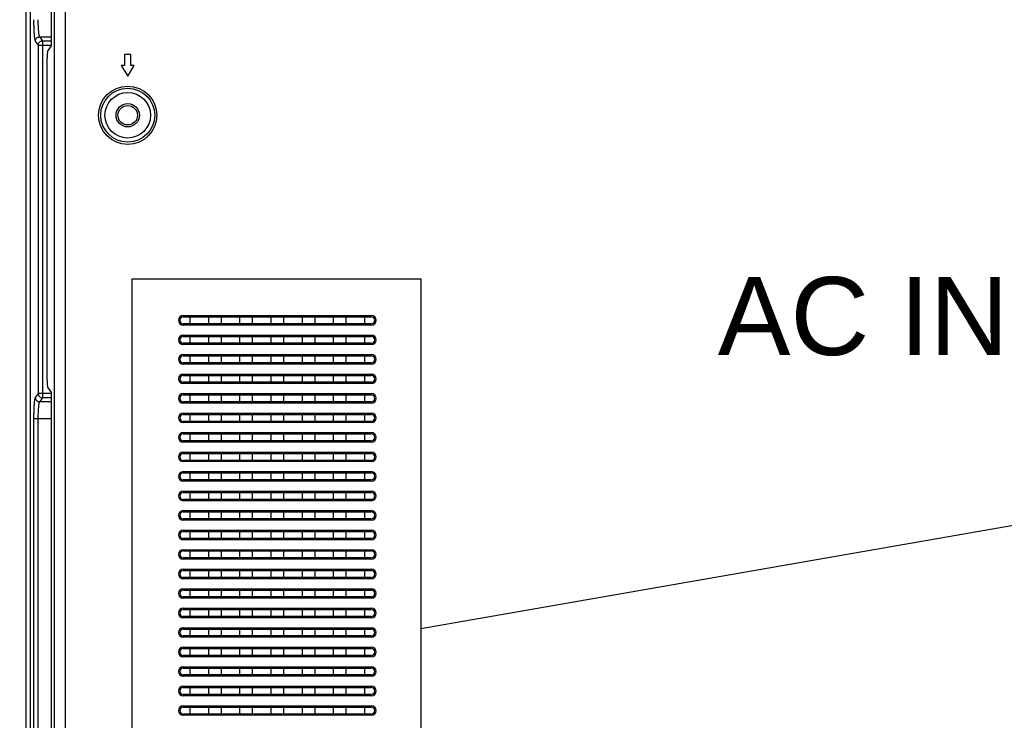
# Model space of a CAD drawing. Header units: millimetres. Extents: x -6054 to 364, y -1866 to 3094.
# Tile 67 of 256: x -4608 to -4381, y 248 to 409. Entities that reach past the tile are written whole.
import ezdxf

# ---------------------------------------------------------------- set-up
doc = ezdxf.new("R2010")
doc.units = ezdxf.units.MM
doc.header["$LTSCALE"] = 65.395
doc.header["$PDSIZE"] = 0.05
doc.layers.get('0').update_dxf_attribs({"linetype": 'CONTINUOUS'})
doc.layers.get('Defpoints').update_dxf_attribs({"linetype": 'CONTINUOUS'})
doc.layers.add('DIM', color=3, linetype='CONTINUOUS')
doc.styles.get("Standard").update_dxf_attribs({"font": 'arial.ttf'})
doc.dimstyles.new('ISO-25', dxfattribs={"dimtxt": 2.5, "dimasz": 2.5, "dimexe": 1.25, "dimexo": 0.625, "dimtad": 1, "dimtxsty": 'STANDARD', "dimcen": 2.5, "dimadec": 0, "dimazin": 0, "dimtfac": 1, "dimtmove": 0, "dimatfit": 3, "dimfxl": 1, "dimarcsym": 0})

# ---------------------------------------------------------------- blocks, each defined once
blk = doc.blocks.new('*D18')
at = {"layer": 'Defpoints', "color": 0}
for p in [(-3307.32, 492.15), (-4734.98, -14.55), (-4734.98, -196.07)]:
    blk.add_point(p, dxfattribs=at)
at = {"layer": 'DIM', "color": 3, "lineweight": -2}
for p, q in [((-3307.32, 491.52), (-3307.32, -197.32)), ((-4734.98, -15.18), (-4734.98, -197.32)), ((-3322.32, -196.07), (-4719.98, -196.07))]:
    blk.add_line(p, q, dxfattribs=at)
at = {"layer": 'DIM', "color": 3}
for points in [[(-4719.98, -193.57), (-4719.98, -198.57), (-4734.98, -196.07)], [(-3322.32, -198.57), (-3322.32, -193.57), (-3307.32, -196.07)]]:
    blk.add_solid(points, dxfattribs=at)
at = {"layer": 'DIM', "color": 2, "insert": (-4021.15, -178.26), "char_height": 20, "attachment_point": 5}
blk.add_mtext('1428  [56,207]', dxfattribs=at)
blk = doc.blocks.new('*D19')
at = {"layer": 'Defpoints', "color": 0}
for p in [(-3379.72, 594.65), (-4909.71, -20.96), (-4728.57, -20.96)]:
    blk.add_point(p, dxfattribs=at)
at = {"layer": 'DIM', "color": 3, "lineweight": -2}
for p, q in [((-3380.35, 594.65), (-4910.96, 594.65)), ((-4909.71, 579.65), (-4909.71, -5.96)), ((-4729.2, -20.96), (-4910.96, -20.96))]:
    blk.add_line(p, q, dxfattribs=at)
at = {"layer": 'DIM', "color": 3}
for points in [[(-4907.21, 579.65), (-4912.21, 579.65), (-4909.71, 594.65)], [(-4912.21, -5.96), (-4907.21, -5.96), (-4909.71, -20.96)]]:
    blk.add_solid(points, dxfattribs=at)
at = {"layer": 'DIM', "color": 2, "insert": (-4927.52, 286.84), "char_height": 20, "attachment_point": 5, "rotation": 90}
blk.add_mtext('616  [24,236]', dxfattribs=at)

msp = doc.modelspace()

# ---------------------------------------------------------------- linework, layer by layer
at = {"linetype": 'Continuous'}
for p, q in [((-4606.6, 170.65), (-4606.6, 782.08)), ((-4605.6, 170.65), (-4605.6, 462.15)), ((-4600.73, 403.15), (-4600.73, 456.39)), ((-4600.11, 456.39), (-4600.11, 171.6)), ((-4597.62, 456.39), (-4597.62, 171.6)), ((-4603.51, 405.22), (-4602.86, 404.31)), ((-4603.51, 405.22), (-4600.73, 405.22)), ((-4604.5, 404.22), (-4603.85, 403.31)), ((-4603.85, 403.31), (-4603.85, 322.98)), ((-4603.85, 403.31), (-4600.73, 403.31)), ((-4602.86, 404.31), (-4602.86, 321.99)), ((-4602.86, 404.31), (-4600.73, 404.31)), ((-4601.67, 401.84), (-4600.73, 403.15)), ((-4601.78, 325.95), (-4601.78, 400.35)), ((-4583.92, 401.15), (-4583.92, 398.65)), ((-4582.42, 401.15), (-4583.92, 401.15)), ((-4582.42, 398.65), (-4582.42, 401.15)), ((-4584.67, 398.65), (-4583.17, 396.15)), ((-4583.92, 398.65), (-4584.67, 398.65)), ((-4583.17, 396.15), (-4581.67, 398.65)), ((-4581.67, 398.65), (-4582.42, 398.65)), ((-4570.37, 340.95), (-4570.37, 340.65)), ((-4570.37, 340.95), (-4526.97, 340.95)), ((-4526.97, 340.95), (-4526.97, 340.65)), ((-4570.37, 340.65), (-4526.97, 340.65)), ((-4570.37, 338.75), (-4570.37, 339.05)), ((-4526.97, 339.05), (-4570.37, 339.05)), ((-4526.97, 338.75), (-4570.37, 338.75)), ((-4568.77, 339.05), (-4568.77, 340.65)), ((-4564.57, 340.65), (-4564.57, 339.05)), ((-4561.57, 339.05), (-4561.57, 340.65)), ((-4557.36, 340.65), (-4557.36, 339.05)), ((-4554.36, 339.05), (-4554.36, 340.65)), ((-4550.16, 340.65), (-4550.16, 339.05)), ((-4547.16, 339.05), (-4547.16, 340.65)), ((-4542.95, 340.65), (-4542.95, 339.05)), ((-4539.95, 339.05), (-4539.95, 340.65)), ((-4535.74, 340.65), (-4535.74, 339.05)), ((-4532.74, 339.05), (-4532.74, 340.65)), ((-4528.54, 340.65), (-4528.54, 339.05)), ((-4526.97, 338.75), (-4526.97, 339.05)), ((-4570.37, 336.45), (-4570.37, 336.15)), ((-4570.37, 336.45), (-4526.97, 336.45)), ((-4526.97, 336.45), (-4526.97, 336.15)), ((-4570.37, 336.15), (-4526.97, 336.15)), ((-4570.37, 334.25), (-4570.37, 334.55)), ((-4526.97, 334.55), (-4570.37, 334.55)), ((-4526.97, 334.25), (-4570.37, 334.25)), ((-4568.77, 334.55), (-4568.77, 336.15)), ((-4564.57, 336.15), (-4564.57, 334.55)), ((-4561.57, 334.55), (-4561.57, 336.15)), ((-4557.36, 336.15), (-4557.36, 334.55)), ((-4554.36, 334.55), (-4554.36, 336.15)), ((-4550.16, 336.15), (-4550.16, 334.55)), ((-4547.16, 334.55), (-4547.16, 336.15)), ((-4542.95, 336.15), (-4542.95, 334.55)), ((-4539.95, 334.55), (-4539.95, 336.15)), ((-4535.74, 336.15), (-4535.74, 334.55)), ((-4532.74, 334.55), (-4532.74, 336.15)), ((-4528.54, 336.15), (-4528.54, 334.55)), ((-4526.97, 334.25), (-4526.97, 334.55)), ((-4570.37, 331.95), (-4570.37, 331.65)), ((-4570.37, 331.95), (-4526.97, 331.95)), ((-4526.97, 331.95), (-4526.97, 331.65)), ((-4570.37, 331.65), (-4526.97, 331.65)), ((-4570.37, 329.75), (-4570.37, 330.05)), ((-4526.97, 330.05), (-4570.37, 330.05)), ((-4526.97, 329.75), (-4570.37, 329.75)), ((-4568.77, 330.05), (-4568.77, 331.65)), ((-4564.57, 331.65), (-4564.57, 330.05)), ((-4561.57, 330.05), (-4561.57, 331.65)), ((-4557.36, 331.65), (-4557.36, 330.05)), ((-4554.36, 330.05), (-4554.36, 331.65)), ((-4550.16, 331.65), (-4550.16, 330.05)), ((-4547.16, 330.05), (-4547.16, 331.65)), ((-4542.95, 331.65), (-4542.95, 330.05)), ((-4539.95, 330.05), (-4539.95, 331.65)), ((-4535.74, 331.65), (-4535.74, 330.05)), ((-4532.74, 330.05), (-4532.74, 331.65)), ((-4528.54, 331.65), (-4528.54, 330.05)), ((-4526.97, 329.75), (-4526.97, 330.05)), ((-4570.37, 327.45), (-4570.37, 327.15)), ((-4570.37, 327.45), (-4526.97, 327.45)), ((-4570.37, 327.15), (-4526.97, 327.15)), ((-4568.77, 325.55), (-4568.77, 327.15)), ((-4564.57, 327.15), (-4564.57, 325.55)), ((-4561.57, 325.55), (-4561.57, 327.15)), ((-4557.36, 327.15), (-4557.36, 325.55)), ((-4554.36, 325.55), (-4554.36, 327.15)), ((-4550.16, 327.15), (-4550.16, 325.55)), ((-4547.16, 325.55), (-4547.16, 327.15)), ((-4542.95, 327.15), (-4542.95, 325.55)), ((-4539.95, 325.55), (-4539.95, 327.15)), ((-4535.74, 327.15), (-4535.74, 325.55)), ((-4532.74, 325.55), (-4532.74, 327.15)), ((-4528.54, 327.15), (-4528.54, 325.55)), ((-4526.97, 327.45), (-4526.97, 327.15)), ((-4570.37, 325.25), (-4570.37, 325.55)), ((-4526.97, 325.55), (-4570.37, 325.55)), ((-4526.97, 325.25), (-4570.37, 325.25)), ((-4526.97, 325.25), (-4526.97, 325.55)), ((-4603.85, 322.98), (-4604.5, 322.07)), ((-4600.73, 322.98), (-4603.85, 322.98)), ((-4601.67, 324.46), (-4600.73, 323.15)), ((-4600.73, 198.15), (-4600.73, 323.15)), ((-4570.37, 322.95), (-4570.37, 322.65)), ((-4570.37, 322.95), (-4526.97, 322.95)), ((-4570.37, 322.65), (-4526.97, 322.65)), ((-4568.77, 321.05), (-4568.77, 322.65)), ((-4564.57, 322.65), (-4564.57, 321.05)), ((-4561.57, 321.05), (-4561.57, 322.65)), ((-4557.36, 322.65), (-4557.36, 321.05)), ((-4554.36, 321.05), (-4554.36, 322.65)), ((-4550.16, 322.65), (-4550.16, 321.05)), ((-4547.16, 321.05), (-4547.16, 322.65)), ((-4542.95, 322.65), (-4542.95, 321.05)), ((-4539.95, 321.05), (-4539.95, 322.65)), ((-4535.74, 322.65), (-4535.74, 321.05)), ((-4532.74, 321.05), (-4532.74, 322.65)), ((-4528.54, 322.65), (-4528.54, 321.05)), ((-4526.97, 322.95), (-4526.97, 322.65)), ((-4602.86, 321.99), (-4603.51, 321.08)), ((-4600.73, 321.08), (-4603.51, 321.08)), ((-4600.73, 321.99), (-4602.86, 321.99)), ((-4570.37, 320.75), (-4570.37, 321.05)), ((-4526.97, 321.05), (-4570.37, 321.05)), ((-4526.97, 320.75), (-4570.37, 320.75)), ((-4526.97, 320.75), (-4526.97, 321.05)), ((-4570.37, 318.45), (-4570.37, 318.15)), ((-4570.37, 318.45), (-4526.97, 318.45)), ((-4570.37, 318.15), (-4526.97, 318.15)), ((-4568.77, 316.55), (-4568.77, 318.15)), ((-4564.57, 318.15), (-4564.57, 316.55)), ((-4561.57, 316.55), (-4561.57, 318.15)), ((-4557.36, 318.15), (-4557.36, 316.55)), ((-4554.36, 316.55), (-4554.36, 318.15)), ((-4550.16, 318.15), (-4550.16, 316.55)), ((-4547.16, 316.55), (-4547.16, 318.15)), ((-4542.95, 318.15), (-4542.95, 316.55)), ((-4539.95, 316.55), (-4539.95, 318.15)), ((-4535.74, 318.15), (-4535.74, 316.55)), ((-4532.74, 316.55), (-4532.74, 318.15)), ((-4528.54, 318.15), (-4528.54, 316.55)), ((-4526.97, 318.45), (-4526.97, 318.15)), ((-4604.89, 317.11), (-4604.89, 204.19)), ((-4600.73, 317.11), (-4604.89, 317.11)), ((-4603.89, 317.11), (-4603.89, 204.19)), ((-4570.37, 316.25), (-4570.37, 316.55)), ((-4526.97, 316.55), (-4570.37, 316.55)), ((-4526.97, 316.25), (-4570.37, 316.25)), ((-4526.97, 316.25), (-4526.97, 316.55)), ((-4570.37, 313.95), (-4570.37, 313.65)), ((-4570.37, 313.95), (-4526.97, 313.95)), ((-4570.37, 313.65), (-4526.97, 313.65)), ((-4568.77, 312.05), (-4568.77, 313.65)), ((-4564.57, 313.65), (-4564.57, 312.05)), ((-4561.57, 312.05), (-4561.57, 313.65)), ((-4557.36, 313.65), (-4557.36, 312.05)), ((-4554.36, 312.05), (-4554.36, 313.65)), ((-4550.16, 313.65), (-4550.16, 312.05)), ((-4547.16, 312.05), (-4547.16, 313.65)), ((-4542.95, 313.65), (-4542.95, 312.05)), ((-4539.95, 312.05), (-4539.95, 313.65)), ((-4535.74, 313.65), (-4535.74, 312.05)), ((-4532.74, 312.05), (-4532.74, 313.65)), ((-4528.54, 313.65), (-4528.54, 312.05)), ((-4526.97, 313.95), (-4526.97, 313.65)), ((-4570.37, 311.75), (-4570.37, 312.05)), ((-4526.97, 312.05), (-4570.37, 312.05)), ((-4526.97, 311.75), (-4570.37, 311.75)), ((-4526.97, 311.75), (-4526.97, 312.05)), ((-4570.37, 309.45), (-4570.37, 309.15)), ((-4570.37, 309.45), (-4526.97, 309.45)), ((-4570.37, 309.15), (-4526.97, 309.15)), ((-4568.77, 307.55), (-4568.77, 309.15)), ((-4564.57, 309.15), (-4564.57, 307.55)), ((-4561.57, 307.55), (-4561.57, 309.15)), ((-4557.36, 309.15), (-4557.36, 307.55)), ((-4554.36, 307.55), (-4554.36, 309.15)), ((-4550.16, 309.15), (-4550.16, 307.55)), ((-4547.16, 307.55), (-4547.16, 309.15)), ((-4542.95, 309.15), (-4542.95, 307.55)), ((-4539.95, 307.55), (-4539.95, 309.15)), ((-4535.74, 309.15), (-4535.74, 307.55)), ((-4532.74, 307.55), (-4532.74, 309.15)), ((-4528.54, 309.15), (-4528.54, 307.55)), ((-4526.97, 309.45), (-4526.97, 309.15)), ((-4570.37, 307.25), (-4570.37, 307.55)), ((-4526.97, 307.55), (-4570.37, 307.55)), ((-4526.97, 307.25), (-4570.37, 307.25)), ((-4526.97, 307.25), (-4526.97, 307.55)), ((-4570.37, 304.95), (-4570.37, 304.65)), ((-4570.37, 304.95), (-4526.97, 304.95)), ((-4570.37, 304.65), (-4526.97, 304.65)), ((-4568.77, 303.05), (-4568.77, 304.65)), ((-4564.57, 304.65), (-4564.57, 303.05)), ((-4561.57, 303.05), (-4561.57, 304.65)), ((-4557.36, 304.65), (-4557.36, 303.05)), ((-4554.36, 303.05), (-4554.36, 304.65)), ((-4550.16, 304.65), (-4550.16, 303.05)), ((-4547.16, 303.05), (-4547.16, 304.65)), ((-4542.95, 304.65), (-4542.95, 303.05)), ((-4539.95, 303.05), (-4539.95, 304.65)), ((-4535.74, 304.65), (-4535.74, 303.05)), ((-4532.74, 303.05), (-4532.74, 304.65)), ((-4528.54, 304.65), (-4528.54, 303.05)), ((-4526.97, 304.95), (-4526.97, 304.65)), ((-4570.37, 302.75), (-4570.37, 303.05)), ((-4526.97, 303.05), (-4570.37, 303.05)), ((-4526.97, 302.75), (-4570.37, 302.75)), ((-4526.97, 302.75), (-4526.97, 303.05)), ((-4570.37, 300.45), (-4570.37, 300.15)), ((-4570.37, 300.45), (-4526.97, 300.45)), ((-4570.37, 300.15), (-4526.97, 300.15)), ((-4568.77, 298.55), (-4568.77, 300.15)), ((-4564.57, 300.15), (-4564.57, 298.55)), ((-4561.57, 298.55), (-4561.57, 300.15)), ((-4557.36, 300.15), (-4557.36, 298.55)), ((-4554.36, 298.55), (-4554.36, 300.15)), ((-4550.16, 300.15), (-4550.16, 298.55)), ((-4547.16, 298.55), (-4547.16, 300.15)), ((-4542.95, 300.15), (-4542.95, 298.55)), ((-4539.95, 298.55), (-4539.95, 300.15)), ((-4535.74, 300.15), (-4535.74, 298.55)), ((-4532.74, 298.55), (-4532.74, 300.15)), ((-4528.54, 300.15), (-4528.54, 298.55)), ((-4526.97, 300.45), (-4526.97, 300.15)), ((-4570.37, 298.25), (-4570.37, 298.55)), ((-4526.97, 298.55), (-4570.37, 298.55)), ((-4526.97, 298.25), (-4570.37, 298.25)), ((-4526.97, 298.25), (-4526.97, 298.55)), ((-4570.37, 295.95), (-4570.37, 295.65)), ((-4570.37, 295.95), (-4526.97, 295.95)), ((-4570.37, 295.65), (-4526.97, 295.65)), ((-4568.77, 294.05), (-4568.77, 295.65)), ((-4564.57, 295.65), (-4564.57, 294.05)), ((-4561.57, 294.05), (-4561.57, 295.65)), ((-4557.36, 295.65), (-4557.36, 294.05)), ((-4554.36, 294.05), (-4554.36, 295.65)), ((-4550.16, 295.65), (-4550.16, 294.05)), ((-4547.16, 294.05), (-4547.16, 295.65)), ((-4542.95, 295.65), (-4542.95, 294.05)), ((-4539.95, 294.05), (-4539.95, 295.65)), ((-4535.74, 295.65), (-4535.74, 294.05)), ((-4532.74, 294.05), (-4532.74, 295.65)), ((-4528.54, 295.65), (-4528.54, 294.05)), ((-4526.97, 295.95), (-4526.97, 295.65)), ((-4570.37, 293.75), (-4570.37, 294.05)), ((-4526.97, 294.05), (-4570.37, 294.05)), ((-4526.97, 293.75), (-4570.37, 293.75)), ((-4526.97, 293.75), (-4526.97, 294.05)), ((-4570.37, 291.45), (-4570.37, 291.15)), ((-4570.37, 291.45), (-4526.97, 291.45)), ((-4570.37, 291.15), (-4526.97, 291.15)), ((-4568.77, 289.55), (-4568.77, 291.15)), ((-4564.57, 291.15), (-4564.57, 289.55)), ((-4561.57, 289.55), (-4561.57, 291.15)), ((-4557.36, 291.15), (-4557.36, 289.55)), ((-4554.36, 289.55), (-4554.36, 291.15)), ((-4550.16, 291.15), (-4550.16, 289.55)), ((-4547.16, 289.55), (-4547.16, 291.15)), ((-4542.95, 291.15), (-4542.95, 289.55)), ((-4539.95, 289.55), (-4539.95, 291.15)), ((-4535.74, 291.15), (-4535.74, 289.55)), ((-4532.74, 289.55), (-4532.74, 291.15)), ((-4528.54, 291.15), (-4528.54, 289.55)), ((-4526.97, 291.45), (-4526.97, 291.15)), ((-4570.37, 289.25), (-4570.37, 289.55)), ((-4526.97, 289.55), (-4570.37, 289.55)), ((-4526.97, 289.25), (-4570.37, 289.25)), ((-4526.97, 289.25), (-4526.97, 289.55)), ((-4570.37, 286.95), (-4570.37, 286.65)), ((-4570.37, 286.95), (-4526.97, 286.95)), ((-4570.37, 286.65), (-4526.97, 286.65)), ((-4568.77, 285.05), (-4568.77, 286.65)), ((-4564.57, 286.65), (-4564.57, 285.05)), ((-4561.57, 285.05), (-4561.57, 286.65)), ((-4557.36, 286.65), (-4557.36, 285.05)), ((-4554.36, 285.05), (-4554.36, 286.65)), ((-4550.16, 286.65), (-4550.16, 285.05)), ((-4547.16, 285.05), (-4547.16, 286.65)), ((-4542.95, 286.65), (-4542.95, 285.05)), ((-4539.95, 285.05), (-4539.95, 286.65)), ((-4535.74, 286.65), (-4535.74, 285.05)), ((-4532.74, 285.05), (-4532.74, 286.65)), ((-4528.54, 286.65), (-4528.54, 285.05)), ((-4526.97, 286.95), (-4526.97, 286.65)), ((-4570.37, 284.75), (-4570.37, 285.05)), ((-4526.97, 285.05), (-4570.37, 285.05)), ((-4526.97, 284.75), (-4570.37, 284.75)), ((-4526.97, 284.75), (-4526.97, 285.05)), ((-4570.37, 282.45), (-4570.37, 282.15)), ((-4570.37, 282.45), (-4526.97, 282.45)), ((-4570.37, 282.15), (-4526.97, 282.15)), ((-4568.77, 280.55), (-4568.77, 282.15)), ((-4564.57, 282.15), (-4564.57, 280.55)), ((-4561.57, 280.55), (-4561.57, 282.15)), ((-4557.36, 282.15), (-4557.36, 280.55)), ((-4554.36, 280.55), (-4554.36, 282.15)), ((-4550.16, 282.15), (-4550.16, 280.55)), ((-4547.16, 280.55), (-4547.16, 282.15)), ((-4542.95, 282.15), (-4542.95, 280.55)), ((-4539.95, 280.55), (-4539.95, 282.15)), ((-4535.74, 282.15), (-4535.74, 280.55)), ((-4532.74, 280.55), (-4532.74, 282.15)), ((-4528.54, 282.15), (-4528.54, 280.55)), ((-4526.97, 282.45), (-4526.97, 282.15)), ((-4570.37, 280.25), (-4570.37, 280.55)), ((-4526.97, 280.55), (-4570.37, 280.55)), ((-4526.97, 280.25), (-4570.37, 280.25)), ((-4526.97, 280.25), (-4526.97, 280.55)), ((-4570.37, 277.95), (-4570.37, 277.65)), ((-4570.37, 277.95), (-4526.97, 277.95)), ((-4570.37, 277.65), (-4526.97, 277.65)), ((-4568.77, 276.05), (-4568.77, 277.65)), ((-4564.57, 277.65), (-4564.57, 276.05)), ((-4561.57, 276.05), (-4561.57, 277.65)), ((-4557.36, 277.65), (-4557.36, 276.05)), ((-4554.36, 276.05), (-4554.36, 277.65)), ((-4550.16, 277.65), (-4550.16, 276.05)), ((-4547.16, 276.05), (-4547.16, 277.65)), ((-4542.95, 277.65), (-4542.95, 276.05)), ((-4539.95, 276.05), (-4539.95, 277.65)), ((-4535.74, 277.65), (-4535.74, 276.05)), ((-4532.74, 276.05), (-4532.74, 277.65)), ((-4528.54, 277.65), (-4528.54, 276.05)), ((-4526.97, 277.95), (-4526.97, 277.65)), ((-4570.37, 275.75), (-4570.37, 276.05)), ((-4526.97, 276.05), (-4570.37, 276.05)), ((-4526.97, 275.75), (-4570.37, 275.75)), ((-4526.97, 275.75), (-4526.97, 276.05)), ((-4570.37, 273.45), (-4570.37, 273.15)), ((-4570.37, 273.45), (-4526.97, 273.45)), ((-4570.37, 273.15), (-4526.97, 273.15)), ((-4568.77, 271.55), (-4568.77, 273.15)), ((-4564.57, 273.15), (-4564.57, 271.55)), ((-4561.57, 271.55), (-4561.57, 273.15)), ((-4557.36, 273.15), (-4557.36, 271.55)), ((-4554.36, 271.55), (-4554.36, 273.15)), ((-4550.16, 273.15), (-4550.16, 271.55)), ((-4547.16, 271.55), (-4547.16, 273.15)), ((-4542.95, 273.15), (-4542.95, 271.55)), ((-4539.95, 271.55), (-4539.95, 273.15)), ((-4535.74, 273.15), (-4535.74, 271.55)), ((-4532.74, 271.55), (-4532.74, 273.15)), ((-4528.54, 273.15), (-4528.54, 271.55)), ((-4526.97, 273.45), (-4526.97, 273.15)), ((-4570.37, 271.25), (-4570.37, 271.55)), ((-4526.97, 271.55), (-4570.37, 271.55)), ((-4526.97, 271.25), (-4570.37, 271.25)), ((-4526.97, 271.25), (-4526.97, 271.55)), ((-4570.37, 268.95), (-4570.37, 268.65)), ((-4570.37, 268.95), (-4526.97, 268.95)), ((-4570.37, 268.65), (-4526.97, 268.65)), ((-4568.77, 267.05), (-4568.77, 268.65)), ((-4564.57, 268.65), (-4564.57, 267.05)), ((-4561.57, 267.05), (-4561.57, 268.65)), ((-4557.36, 268.65), (-4557.36, 267.05)), ((-4554.36, 267.05), (-4554.36, 268.65)), ((-4550.16, 268.65), (-4550.16, 267.05)), ((-4547.16, 267.05), (-4547.16, 268.65)), ((-4542.95, 268.65), (-4542.95, 267.05)), ((-4539.95, 267.05), (-4539.95, 268.65)), ((-4535.74, 268.65), (-4535.74, 267.05)), ((-4532.74, 267.05), (-4532.74, 268.65)), ((-4528.54, 268.65), (-4528.54, 267.05)), ((-4526.97, 268.95), (-4526.97, 268.65)), ((-4570.37, 266.75), (-4570.37, 267.05)), ((-4526.97, 267.05), (-4570.37, 267.05)), ((-4526.97, 266.75), (-4570.37, 266.75)), ((-4526.97, 266.75), (-4526.97, 267.05)), ((-4570.37, 264.45), (-4570.37, 264.15)), ((-4570.37, 264.45), (-4526.97, 264.45)), ((-4570.37, 264.15), (-4526.97, 264.15)), ((-4568.77, 262.55), (-4568.77, 264.15)), ((-4564.57, 264.15), (-4564.57, 262.55)), ((-4561.57, 262.55), (-4561.57, 264.15)), ((-4557.36, 264.15), (-4557.36, 262.55)), ((-4554.36, 262.55), (-4554.36, 264.15)), ((-4550.16, 264.15), (-4550.16, 262.55)), ((-4547.16, 262.55), (-4547.16, 264.15)), ((-4542.95, 264.15), (-4542.95, 262.55)), ((-4539.95, 262.55), (-4539.95, 264.15)), ((-4535.74, 264.15), (-4535.74, 262.55)), ((-4532.74, 262.55), (-4532.74, 264.15)), ((-4528.54, 264.15), (-4528.54, 262.55)), ((-4526.97, 264.45), (-4526.97, 264.15)), ((-4570.37, 262.25), (-4570.37, 262.55)), ((-4526.97, 262.55), (-4570.37, 262.55)), ((-4526.97, 262.25), (-4570.37, 262.25)), ((-4526.97, 262.25), (-4526.97, 262.55)), ((-4570.37, 259.95), (-4570.37, 259.65)), ((-4570.37, 259.95), (-4526.97, 259.95)), ((-4570.37, 259.65), (-4526.97, 259.65)), ((-4568.77, 258.05), (-4568.77, 259.65)), ((-4564.57, 259.65), (-4564.57, 258.05)), ((-4561.57, 258.05), (-4561.57, 259.65)), ((-4557.36, 259.65), (-4557.36, 258.05)), ((-4554.36, 258.05), (-4554.36, 259.65)), ((-4550.16, 259.65), (-4550.16, 258.05)), ((-4547.16, 258.05), (-4547.16, 259.65)), ((-4542.95, 259.65), (-4542.95, 258.05)), ((-4539.95, 258.05), (-4539.95, 259.65)), ((-4535.74, 259.65), (-4535.74, 258.05)), ((-4532.74, 258.05), (-4532.74, 259.65)), ((-4528.54, 259.65), (-4528.54, 258.05)), ((-4526.97, 259.95), (-4526.97, 259.65)), ((-4570.37, 257.75), (-4570.37, 258.05)), ((-4526.97, 258.05), (-4570.37, 258.05)), ((-4526.97, 257.75), (-4570.37, 257.75)), ((-4526.97, 257.75), (-4526.97, 258.05)), ((-4570.37, 255.45), (-4570.37, 255.15)), ((-4570.37, 255.45), (-4526.97, 255.45)), ((-4570.37, 255.15), (-4526.97, 255.15)), ((-4568.77, 253.55), (-4568.77, 255.15)), ((-4564.57, 255.15), (-4564.57, 253.55)), ((-4561.57, 253.55), (-4561.57, 255.15)), ((-4557.36, 255.15), (-4557.36, 253.55)), ((-4554.36, 253.55), (-4554.36, 255.15)), ((-4550.16, 255.15), (-4550.16, 253.55)), ((-4547.16, 253.55), (-4547.16, 255.15)), ((-4542.95, 255.15), (-4542.95, 253.55)), ((-4539.95, 253.55), (-4539.95, 255.15)), ((-4535.74, 255.15), (-4535.74, 253.55)), ((-4532.74, 253.55), (-4532.74, 255.15)), ((-4528.54, 255.15), (-4528.54, 253.55)), ((-4526.97, 255.45), (-4526.97, 255.15)), ((-4570.37, 253.25), (-4570.37, 253.55)), ((-4526.97, 253.55), (-4570.37, 253.55)), ((-4526.97, 253.25), (-4570.37, 253.25)), ((-4526.97, 253.25), (-4526.97, 253.55)), ((-4570.37, 250.95), (-4570.37, 250.65)), ((-4570.37, 250.95), (-4526.97, 250.95)), ((-4570.37, 250.65), (-4526.97, 250.65)), ((-4568.77, 249.05), (-4568.77, 250.65)), ((-4564.57, 250.65), (-4564.57, 249.05)), ((-4561.57, 249.05), (-4561.57, 250.65)), ((-4557.36, 250.65), (-4557.36, 249.05)), ((-4554.36, 249.05), (-4554.36, 250.65)), ((-4550.16, 250.65), (-4550.16, 249.05)), ((-4547.16, 249.05), (-4547.16, 250.65)), ((-4542.95, 250.65), (-4542.95, 249.05)), ((-4539.95, 249.05), (-4539.95, 250.65)), ((-4535.74, 250.65), (-4535.74, 249.05)), ((-4532.74, 249.05), (-4532.74, 250.65)), ((-4528.54, 250.65), (-4528.54, 249.05)), ((-4526.97, 250.95), (-4526.97, 250.65)), ((-4570.37, 248.75), (-4570.37, 249.05)), ((-4526.97, 249.05), (-4570.37, 249.05)), ((-4526.97, 248.75), (-4570.37, 248.75)), ((-4526.97, 248.75), (-4526.97, 249.05))]:
    msp.add_line(p, q, dxfattribs=at)
at = {"color": 1}
msp.add_line((-4267.02, 311.95), (-4515.57, 268.71), dxfattribs=at)
msp.add_lwpolyline([(-4582.17, 349.42), (-4515.57, 349.42), (-4515.57, 188), (-4582.17, 188)], close=True, dxfattribs=at)
at = {"linetype": 'Continuous'}
for radius in [6.72, 6.22, 5.25, 2.69, 2.25]:
    msp.add_circle((-4583.17, 387.15), radius, dxfattribs=at)
for centre, radius, start, end in [((-4570.37, 339.85), 1.1, 90, 270), ((-4526.97, 339.85), 1.1, 270, 90), ((-4570.37, 339.85), 0.8, 90, 270), ((-4526.97, 339.85), 0.8, 270, 90), ((-4570.37, 335.35), 1.1, 90, 270), ((-4526.97, 335.35), 1.1, 270, 90), ((-4570.37, 335.35), 0.8, 90, 270), ((-4526.97, 335.35), 0.8, 270, 90), ((-4570.37, 330.85), 1.1, 90, 270), ((-4526.97, 330.85), 1.1, 270, 90), ((-4570.37, 330.85), 0.8, 90, 270), ((-4526.97, 330.85), 0.8, 270, 90), ((-4570.37, 326.35), 1.1, 90, 270), ((-4570.37, 326.35), 0.8, 90, 270), ((-4526.97, 326.35), 1.1, 270, 90), ((-4526.97, 326.35), 0.8, 270, 90), ((-4570.37, 321.85), 1.1, 90, 270), ((-4570.37, 321.85), 0.8, 90, 270), ((-4526.97, 321.85), 1.1, 270, 90), ((-4526.97, 321.85), 0.8, 270, 90), ((-4570.37, 317.35), 1.1, 90, 270), ((-4570.37, 317.35), 0.8, 90, 270), ((-4526.97, 317.35), 1.1, 270, 90), ((-4526.97, 317.35), 0.8, 270, 90), ((-4570.37, 312.85), 1.1, 90, 270), ((-4570.37, 312.85), 0.8, 90, 270), ((-4526.97, 312.85), 1.1, 270, 90), ((-4526.97, 312.85), 0.8, 270, 90), ((-4570.37, 308.35), 1.1, 90, 270), ((-4570.37, 308.35), 0.8, 90, 270), ((-4526.97, 308.35), 1.1, 270, 90), ((-4526.97, 308.35), 0.8, 270, 90), ((-4570.37, 303.85), 1.1, 90, 270), ((-4570.37, 303.85), 0.8, 90, 270), ((-4526.97, 303.85), 1.1, 270, 90), ((-4526.97, 303.85), 0.8, 270, 90), ((-4570.37, 299.35), 1.1, 90, 270), ((-4570.37, 299.35), 0.8, 90, 270), ((-4526.97, 299.35), 1.1, 270, 90), ((-4526.97, 299.35), 0.8, 270, 90), ((-4570.37, 294.85), 1.1, 90, 270), ((-4570.37, 294.85), 0.8, 90, 270), ((-4526.97, 294.85), 1.1, 270, 90), ((-4526.97, 294.85), 0.8, 270, 90), ((-4570.37, 290.35), 1.1, 90, 270), ((-4570.37, 290.35), 0.8, 90, 270), ((-4526.97, 290.35), 1.1, 270, 90), ((-4526.97, 290.35), 0.8, 270, 90), ((-4570.37, 285.85), 1.1, 90, 270), ((-4570.37, 285.85), 0.8, 90, 270), ((-4526.97, 285.85), 1.1, 270, 90), ((-4526.97, 285.85), 0.8, 270, 90), ((-4570.37, 281.35), 1.1, 90, 270), ((-4570.37, 281.35), 0.8, 90, 270), ((-4526.97, 281.35), 1.1, 270, 90), ((-4526.97, 281.35), 0.8, 270, 90), ((-4570.37, 276.85), 1.1, 90, 270), ((-4570.37, 276.85), 0.8, 90, 270), ((-4526.97, 276.85), 1.1, 270, 90), ((-4526.97, 276.85), 0.8, 270, 90), ((-4570.37, 272.35), 1.1, 90, 270), ((-4570.37, 272.35), 0.8, 90, 270), ((-4526.97, 272.35), 1.1, 270, 90), ((-4526.97, 272.35), 0.8, 270, 90), ((-4570.37, 267.85), 1.1, 90, 270), ((-4570.37, 267.85), 0.8, 90, 270), ((-4526.97, 267.85), 1.1, 270, 90), ((-4526.97, 267.85), 0.8, 270, 90), ((-4570.37, 263.35), 1.1, 90, 270), ((-4570.37, 263.35), 0.8, 90, 270), ((-4526.97, 263.35), 1.1, 270, 90), ((-4526.97, 263.35), 0.8, 270, 90), ((-4570.37, 258.85), 1.1, 90, 270), ((-4570.37, 258.85), 0.8, 90, 270), ((-4526.97, 258.85), 1.1, 270, 90), ((-4526.97, 258.85), 0.8, 270, 90), ((-4570.37, 254.35), 1.1, 90, 270), ((-4570.37, 254.35), 0.8, 90, 270), ((-4526.97, 254.35), 1.1, 270, 90), ((-4526.97, 254.35), 0.8, 270, 90), ((-4570.37, 249.85), 1.1, 90, 270), ((-4570.37, 249.85), 0.8, 90, 270), ((-4526.97, 249.85), 1.1, 270, 90), ((-4526.97, 249.85), 0.8, 270, 90)]:
    msp.add_arc(centre, radius, start, end, dxfattribs=at)
for centre, start_param, end_param in [((-4601.65, 400.35), 0.122173, 1.570796), ((-4601.65, 325.95), -4.712389, -3.263766)]:
    msp.add_ellipse(centre, major_axis=(0, 1.5), ratio=0.087489, start_param=start_param, end_param=end_param, dxfattribs=at)
for points, knots in [([(-4604.89, 409.19), (-4604.89, 408.89), (-4604.88, 408.29), (-4604.86, 407.43), (-4604.83, 406.63), (-4604.78, 405.91), (-4604.73, 405.29), (-4604.67, 404.86), (-4604.62, 404.58), (-4604.58, 404.43), (-4604.55, 404.31), (-4604.52, 404.25), (-4604.5, 404.22)], [0, 0, 0, 0, 0.180552, 0.355185, 0.518196, 0.664308, 0.788852, 0.887953, 0.927024, 0.958758, 0.983041, 1, 1, 1, 1]), ([(-4603.89, 409.19), (-4603.89, 408.71), (-4603.88, 408.02), (-4603.83, 407.14), (-4603.78, 406.56), (-4603.73, 406.07), (-4603.67, 405.68), (-4603.61, 405.43), (-4603.55, 405.28), (-4603.52, 405.23), (-4603.51, 405.22)], [0, 0, 0, 0, 0.354249, 0.516832, 0.662583, 0.78691, 0.88605, 0.95732, 0.982146, 1, 1, 1, 1]), ([(-4604.5, 404.22), (-4604.5, 404.35), (-4604.45, 404.61), (-4604.22, 404.94), (-4603.89, 405.16), (-4603.63, 405.21), (-4603.51, 405.22)], [0, 0, 0, 0, 0.249227, 0.499407, 0.749933, 1, 1, 1, 1]), ([(-4603.85, 403.31), (-4603.85, 403.44), (-4603.8, 403.7), (-4603.58, 404.03), (-4603.25, 404.25), (-4602.99, 404.31), (-4602.86, 404.31)], [0, 0, 0, 0, 0.249227, 0.499407, 0.749933, 1, 1, 1, 1]), ([(-4603.85, 322.98), (-4603.85, 322.85), (-4603.8, 322.59), (-4603.58, 322.27), (-4603.25, 322.04), (-4602.99, 321.99), (-4602.86, 321.99)], [0, 0, 0, 0, 0.249227, 0.499407, 0.749933, 1, 1, 1, 1]), ([(-4604.5, 322.07), (-4604.52, 322.05), (-4604.55, 321.99), (-4604.58, 321.87), (-4604.62, 321.72), (-4604.67, 321.44), (-4604.73, 321), (-4604.78, 320.39), (-4604.83, 319.67), (-4604.86, 318.86), (-4604.88, 318), (-4604.89, 317.41), (-4604.89, 317.11)], [0, 0, 0, 0, 0.016959, 0.041242, 0.072976, 0.112047, 0.211148, 0.335692, 0.481803, 0.644814, 0.819448, 1, 1, 1, 1]), ([(-4604.5, 322.07), (-4604.5, 321.94), (-4604.45, 321.68), (-4604.22, 321.36), (-4603.89, 321.13), (-4603.63, 321.08), (-4603.51, 321.08)], [0, 0, 0, 0, 0.249227, 0.499407, 0.749933, 1, 1, 1, 1]), ([(-4603.51, 321.08), (-4603.52, 321.06), (-4603.55, 321.01), (-4603.61, 320.87), (-4603.67, 320.61), (-4603.73, 320.23), (-4603.78, 319.73), (-4603.83, 319.16), (-4603.88, 318.27), (-4603.89, 317.58), (-4603.89, 317.11)], [0, 0, 0, 0, 0.017853, 0.04268, 0.113949, 0.21309, 0.337416, 0.483168, 0.64575, 1, 1, 1, 1])]:
    msp.add_open_spline(points, degree=3, knots=knots, dxfattribs=at)

# ---------------------------------------------------------------- texts
at = {"layer": 'DIM', "insert": (-4447.03, 349.84), "char_height": 18, "width": 193.5782, "attachment_point": 1}
msp.add_mtext('{\\fArial|b0|i0|c162|p34;\\W1;AC INLET}', dxfattribs=at)

# ---------------------------------------------------------------- dimensions: what is measured, and where the dimension line sits
at = {"layer": 'DIM'}
dim = msp.add_linear_dim(base=(-4909.71, -20.96), p1=(-3379.72, 594.65), p2=(-4728.57, -20.96), angle=90, text='<> []', dimstyle='ISO-25', override={"dimtxt": 20, "dimasz": 15, "dimgap": 5, "dimdec": 0, "dimclrd": 3, "dimclre": 3, "dimclrt": 2, "dimadec": 1, "dimtp": 0.3, "dimtm": 0.3, "dimtofl": 0}, dxfattribs=at)
dim.commit()
dim.dimension.update_dxf_attribs({"geometry": '*D19', "text_midpoint": (-4927.52, 286.84)})
dim = msp.add_linear_dim(base=(-4734.98, -196.07), p1=(-3307.32, 492.15), p2=(-4734.98, -14.55), text='<> []', dimstyle='ISO-25', override={"dimtxt": 20, "dimasz": 15, "dimgap": 5, "dimdec": 0, "dimclrd": 3, "dimclre": 3, "dimclrt": 2, "dimadec": 1, "dimtp": 0.3, "dimtm": 0.3, "dimtofl": 0}, dxfattribs=at)
dim.commit()
dim.dimension.update_dxf_attribs({"geometry": '*D18', "text_midpoint": (-4021.15, -178.26)})

doc.saveas('drawing.dxf')
